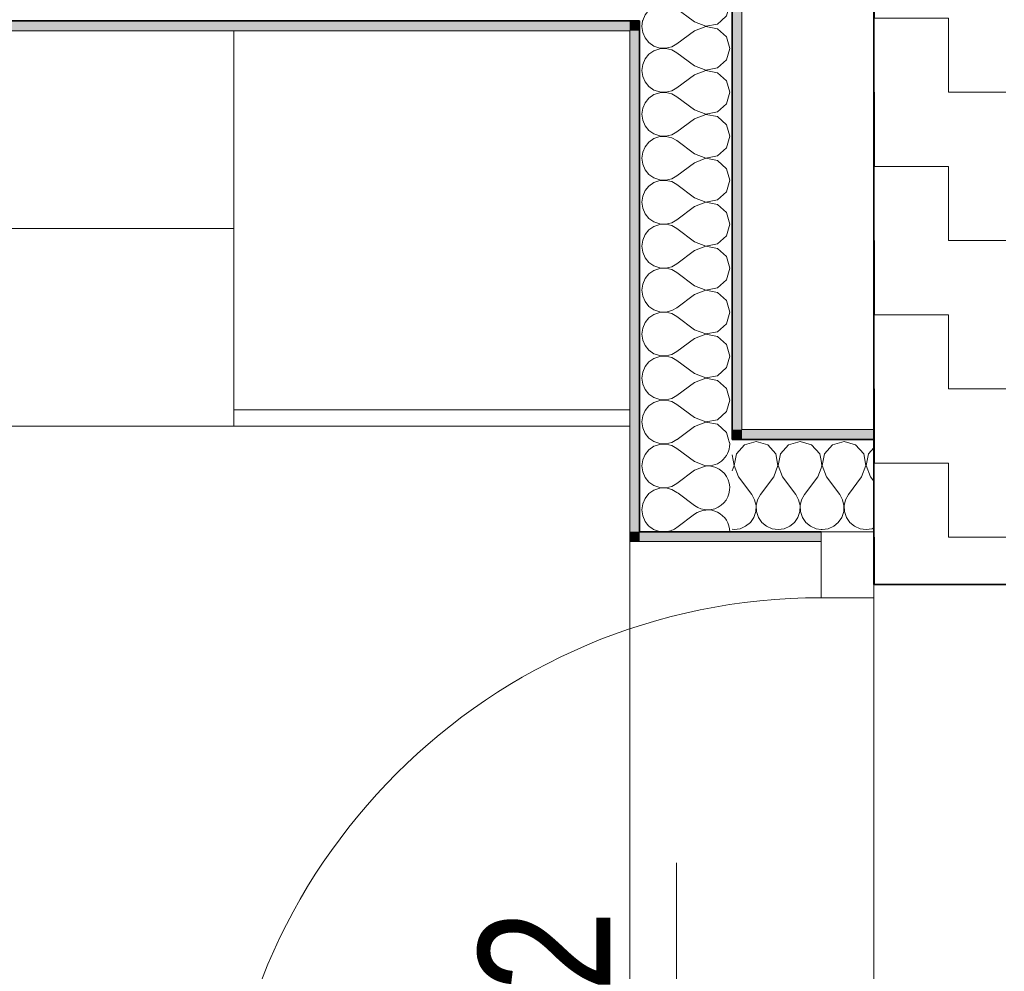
# Model space of a CAD drawing. Header units: metres. Extents: x -7.1 to 26.5, y -14.7 to 18.1.
# Tile 129 of 182: x 8.7 to 10.2, y 6.8 to 8.2. Entities that reach past the tile are written whole.
import ezdxf

# ---------------------------------------------------------------- set-up
doc = ezdxf.new("R2010")
doc.units = ezdxf.units.M
doc.header["$PDMODE"] = 65
doc.linetypes.add('AUSGEZOGEN', pattern=[0])
for name, color, linetype in [('XR$1$010 Aussenwände', 7, 'AUSGEZOGEN'), ('XR$1$010 Türen', 7, 'AUSGEZOGEN'), ('XR$1$015 Innenwände', 7, 'AUSGEZOGEN'), ('XR$1$015 Innenwände Schichttrennlinien', 7, 'AUSGEZOGEN'), ('XR$1$030 Bodenaufbauten', 7, 'AUSGEZOGEN'), ('XR$1$056 Lift', 7, 'AUSGEZOGEN'), ('XR$1$060 Möbel Einbau', 7, 'AUSGEZOGEN'), ('XR$1$065 Möbel Einrichtung', 7, 'AUSGEZOGEN'), ('XR$1$080 Raumdefinitionen Kontur', 7, 'AUSGEZOGEN'), ('XR$2$105 Bemassungen 100', 7, 'AUSGEZOGEN'), ('XR$3$010 Aussenwände Bauteilschraffuren', 7, 'AUSGEZOGEN'), ('XR$3$015 Innenwände Bauteilschraffuren', 7, 'AUSGEZOGEN'), ('XR$3$035 Decken', 7, 'AUSGEZOGEN')]:
    doc.layers.add(name, color=color, linetype=linetype)
doc.styles.add('ARIAL', font='arial.ttf')
doc.dimstyles.new('DIMSTYLE_7', dxfattribs={"dimtxt": 0.2, "dimasz": 0.3, "dimexe": 0, "dimexo": 0, "dimgap": 0.1, "dimtad": 2, "dimdec": 1, "dimlfac": 100, "dimrnd": 0.5, "dimzin": 4, "dimdsep": 46, "dimtxsty": 'ARIAL', "dimblk1": 'ALL_ML_STRICH', "dimblk2": 'ALL_ML_STRICH', "dimsah": 1, "dimcen": 0, "dimclrd": 7, "dimclre": 7, "dimclrt": 7, "dimadec": 0, "dimazin": 0, "dimtfac": 1, "dimtdec": 0, "dimtix": 1, "dimtmove": 2, "dimatfit": 3, "dimfxl": 0, "dimtvp": 1.2, "dimtzin": 0, "dimlwd": 0, "dimlwe": 18, "dimarcsym": 0})

# ---------------------------------------------------------------- blocks, each defined once
blk = doc.blocks.new('ALL_ML_STRICH')
at = {"color": 0, "linetype": 'ByBlock', "lineweight": -2}
for p, q in [((0, -0.5), (0, 0.5)), ((-0.3, -0.3), (0.3, 0.3)), ((-1, 0), (0.5, 0))]:
    blk.add_line(p, q, dxfattribs=at)
blk = doc.blocks.new('*D220')
at = {"layer": 'DEFPOINTS', "color": 7, "linetype": 'AUSGEZOGEN', "lineweight": 18, "transparency": 33554687}
for p in [(10.0363, 6.6514), (9.7126, 6.6314), (9.8573, 6.6314)]:
    blk.add_point(p, dxfattribs=at)
at = {"layer": 'XR$2$105 Bemassungen 100', "color": 7, "linetype": 'AUSGEZOGEN', "lineweight": -2, "transparency": 33554687}
for p, q in [((9.8726, 6.6514), (9.7126, 6.6514)), ((9.7126, 6.6314), (9.7126, 6.6514)), ((9.7126, 6.6314), (9.7126, 6.6314))]:
    blk.add_line(p, q, dxfattribs=at)
at = {"layer": 'XR$2$105 Bemassungen 100', "color": 7, "linetype": 'AUSGEZOGEN', "lineweight": 18, "transparency": 33554687, "xscale": 0.3, "yscale": 0.3, "zscale": 0.3}
for p, rotation in [((9.7126, 6.6314), 270), ((9.7126, 6.6514), 90)]:
    blk.add_blockref('ALL_ML_STRICH', p, dxfattribs=dict(at, rotation=rotation))
at = {"layer": 'XR$2$105 Bemassungen 100', "color": 7, "linetype": 'AUSGEZOGEN', "lineweight": 18, "transparency": 33554687, "insert": (9.5126, 6.7974), "char_height": 0.2, "width": 0.48, "attachment_point": 5, "rotation": 90, "style": 'ARIAL'}
blk.add_mtext('\\W0.80;\\A1;{\\A1;{2\\H0.132000;\\S^ ;}}', dxfattribs=at)
blk = doc.blocks.new('COMPLEXOBJECT_235')
at = {"layer": 'XR$3$015 Innenwände Bauteilschraffuren', "color": 8, "linetype": 'AUSGEZOGEN', "lineweight": 13, "transparency": 33554687}
for p, q in [((9.7401, 7.4733), (9.7152, 7.492)), ((9.7401, 7.46), (9.7134, 7.44))]:
    blk.add_line(p, q, dxfattribs=at)
for centre, start, end in [((9.7601, 7.5667), 264.2557, 5.7443), ((9.7601, 7.5), 233.1301, 96.3918), ((9.7601, 7.4333), 0.2928, 126.8699), ((9.6934, 7.4667), 220.7376, 264.2049), ((9.6934, 7.4667), 275.7951, 306.8699)]:
    blk.add_arc(centre, 0.0333, start, end, dxfattribs=at)
blk = doc.blocks.new('COMPLEXOBJECT_239')
at = {"layer": 'XR$3$015 Innenwände Bauteilschraffuren', "color": 8, "linetype": 'AUSGEZOGEN', "lineweight": 13, "transparency": 33554687}
for p, q in [((9.6737, 7.5735), (9.6785, 7.5702)), ((9.6785, 7.5702), (9.6872, 7.5672)), ((9.6872, 7.5672), (9.6964, 7.5668)), ((9.6964, 7.5668), (9.7054, 7.5689)), ((9.7054, 7.5689), (9.7134, 7.5733)), ((9.7137, 7.5735), (9.7134, 7.5733)), ((9.7927, 7.5694), (9.7915, 7.5735)), ((9.6709, 7.5579), (9.6651, 7.5509)), ((9.6785, 7.5631), (9.6709, 7.5579)), ((9.6872, 7.5661), (9.6785, 7.5631)), ((9.6964, 7.5665), (9.6872, 7.5661)), ((9.7054, 7.5645), (9.6964, 7.5665)), ((9.7134, 7.56), (9.7054, 7.5645)), ((9.7401, 7.54), (9.7134, 7.56)), ((9.6614, 7.5424), (9.6601, 7.5333)), ((9.6651, 7.5509), (9.6614, 7.5424)), ((9.7401, 7.54), (9.7568, 7.5336)), ((9.6601, 7.5333), (9.6614, 7.5242)), ((9.6614, 7.5242), (9.6651, 7.5158)), ((9.7401, 7.5267), (9.7134, 7.5067)), ((9.7561, 7.5328), (9.7401, 7.5267)), ((9.6651, 7.5158), (9.6709, 7.5087)), ((9.6709, 7.5087), (9.6785, 7.5035)), ((9.6785, 7.4965), (9.6709, 7.4913)), ((9.6785, 7.5035), (9.6872, 7.5006)), ((9.6872, 7.4994), (9.6785, 7.4965)), ((9.6872, 7.5006), (9.6964, 7.5001)), ((9.6964, 7.4999), (9.6872, 7.4994)), ((9.6964, 7.5001), (9.7054, 7.5022)), ((9.7054, 7.4978), (9.6964, 7.4999)), ((9.7054, 7.5022), (9.7134, 7.5067)), ((9.7134, 7.4933), (9.7054, 7.4978)), ((9.7152, 7.492), (9.7134, 7.4933)), ((9.6651, 7.4842), (9.6614, 7.4758)), ((9.6709, 7.4913), (9.6651, 7.4842)), ((9.6614, 7.4758), (9.6601, 7.4667)), ((9.6601, 7.4667), (9.6614, 7.4576)), ((9.6614, 7.4576), (9.6651, 7.4491)), ((9.6651, 7.4491), (9.6684, 7.4451))]:
    blk.add_line(p, q, dxfattribs=at)
blk = doc.blocks.new('COMPLEXOBJECT_240')
at = {"layer": 'XR$3$015 Innenwände Bauteilschraffuren', "color": 8, "linetype": 'AUSGEZOGEN', "lineweight": 13, "transparency": 33554687}
for p, q in [((9.6613, 8.2085), (9.6601, 8.2)), ((9.6601, 8.2), (9.6614, 8.1909)), ((9.7401, 8.2067), (9.7377, 8.2085)), ((9.7401, 8.2067), (9.7571, 8.2001)), ((9.7571, 8.1999), (9.7401, 8.1933)), ((9.7571, 8.2001), (9.775, 8.2035)), ((9.775, 8.1965), (9.7571, 8.1999)), ((9.775, 8.2035), (9.7805, 8.2085)), ((9.7885, 8.1842), (9.775, 8.1965)), ((9.6614, 8.1909), (9.6651, 8.1825)), ((9.6651, 8.1825), (9.6709, 8.1754)), ((9.7401, 8.1933), (9.7134, 8.1733)), ((9.7934, 8.1667), (9.7885, 8.1842)), ((9.6709, 8.1754), (9.6785, 8.1702)), ((9.6785, 8.1702), (9.6872, 8.1672)), ((9.6872, 8.1661), (9.6785, 8.1631)), ((9.6872, 8.1672), (9.6964, 8.1668)), ((9.6964, 8.1665), (9.6872, 8.1661)), ((9.6964, 8.1668), (9.7054, 8.1689)), ((9.7054, 8.1645), (9.6964, 8.1665)), ((9.7054, 8.1689), (9.7134, 8.1733)), ((9.7134, 8.16), (9.7054, 8.1645)), ((9.7885, 8.1491), (9.7934, 8.1667)), ((9.6651, 8.1509), (9.6614, 8.1424)), ((9.6709, 8.1579), (9.6651, 8.1509)), ((9.6785, 8.1631), (9.6709, 8.1579)), ((9.7401, 8.14), (9.7134, 8.16)), ((9.6614, 8.1424), (9.6601, 8.1333)), ((9.7401, 8.14), (9.7571, 8.1335)), ((9.7571, 8.1335), (9.775, 8.1369)), ((9.775, 8.1369), (9.7885, 8.1491)), ((9.6601, 8.1333), (9.6614, 8.1242)), ((9.6614, 8.1242), (9.6651, 8.1158)), ((9.7401, 8.1267), (9.7134, 8.1067)), ((9.7571, 8.1332), (9.7401, 8.1267)), ((9.775, 8.1298), (9.7571, 8.1332)), ((9.7885, 8.1175), (9.775, 8.1298)), ((9.6651, 8.1158), (9.6709, 8.1087)), ((9.6709, 8.1087), (9.6785, 8.1035)), ((9.7054, 8.1022), (9.7134, 8.1067)), ((9.7934, 8.1), (9.7885, 8.1175)), ((9.6709, 8.0913), (9.6651, 8.0842)), ((9.6785, 8.0965), (9.6709, 8.0913)), ((9.6785, 8.1035), (9.6872, 8.1006)), ((9.6872, 8.0994), (9.6785, 8.0965)), ((9.6872, 8.1006), (9.6964, 8.1001)), ((9.6964, 8.0999), (9.6872, 8.0994)), ((9.6964, 8.1001), (9.7054, 8.1022)), ((9.7054, 8.0978), (9.6964, 8.0999)), ((9.7134, 8.0933), (9.7054, 8.0978)), ((9.7401, 8.0733), (9.7134, 8.0933)), ((9.7885, 8.0825), (9.7934, 8.1)), ((9.6614, 8.0758), (9.6601, 8.0667)), ((9.6651, 8.0842), (9.6614, 8.0758)), ((9.775, 8.0702), (9.7885, 8.0825)), ((9.6601, 8.0667), (9.6614, 8.0576)), ((9.7401, 8.06), (9.7134, 8.04)), ((9.7401, 8.0733), (9.7571, 8.0668)), ((9.7571, 8.0665), (9.7401, 8.06)), ((9.7571, 8.0668), (9.775, 8.0702)), ((9.775, 8.0631), (9.7571, 8.0665)), ((9.7885, 8.0509), (9.775, 8.0631)), ((9.6614, 8.0576), (9.6651, 8.0491)), ((9.6651, 8.0491), (9.6709, 8.0421)), ((9.7934, 8.0333), (9.7885, 8.0509)), ((9.6709, 8.0421), (9.6785, 8.0369)), ((9.6785, 8.0298), (9.6709, 8.0246)), ((9.6785, 8.0369), (9.6872, 8.0339)), ((9.6872, 8.0328), (9.6785, 8.0298)), ((9.6872, 8.0339), (9.6964, 8.0335)), ((9.6964, 8.0332), (9.6872, 8.0328)), ((9.6964, 8.0335), (9.7054, 8.0355)), ((9.7054, 8.0311), (9.6964, 8.0332)), ((9.7054, 8.0355), (9.7134, 8.04)), ((9.7134, 8.0267), (9.7054, 8.0311)), ((9.7885, 8.0158), (9.7934, 8.0333)), ((9.6651, 8.0175), (9.6614, 8.0091)), ((9.6709, 8.0246), (9.6651, 8.0175)), ((9.7401, 8.0067), (9.7134, 8.0267)), ((9.775, 8.0035), (9.7885, 8.0158)), ((9.6614, 8.0091), (9.6601, 8)), ((9.6601, 8), (9.6614, 7.9909)), ((9.7401, 8.0067), (9.7571, 8.0001)), ((9.7571, 8.0001), (9.775, 8.0035)), ((9.6614, 7.9909), (9.6651, 7.9825)), ((9.7401, 7.9933), (9.7134, 7.9733)), ((9.7571, 7.9999), (9.7401, 7.9933)), ((9.775, 7.9965), (9.7571, 7.9999)), ((9.7885, 7.9842), (9.775, 7.9965)), ((9.6651, 7.9825), (9.6709, 7.9754)), ((9.6709, 7.9754), (9.6785, 7.9702)), ((9.6785, 7.9702), (9.6872, 7.9672)), ((9.7054, 7.9689), (9.7134, 7.9733)), ((9.7934, 7.9667), (9.7885, 7.9842)), ((9.6709, 7.9579), (9.6651, 7.9509)), ((9.6785, 7.9631), (9.6709, 7.9579)), ((9.6872, 7.9661), (9.6785, 7.9631)), ((9.6872, 7.9672), (9.6964, 7.9668)), ((9.6964, 7.9665), (9.6872, 7.9661)), ((9.6964, 7.9668), (9.7054, 7.9689)), ((9.7054, 7.9645), (9.6964, 7.9665)), ((9.7134, 7.96), (9.7054, 7.9645)), ((9.7401, 7.94), (9.7134, 7.96)), ((9.7885, 7.9491), (9.7934, 7.9667)), ((9.6614, 7.9424), (9.6601, 7.9333)), ((9.6651, 7.9509), (9.6614, 7.9424)), ((9.775, 7.9369), (9.7885, 7.9491)), ((9.6601, 7.9333), (9.6614, 7.9242)), ((9.7401, 7.9267), (9.7134, 7.9067)), ((9.7401, 7.94), (9.7571, 7.9335)), ((9.7571, 7.9332), (9.7401, 7.9267)), ((9.7571, 7.9335), (9.775, 7.9369)), ((9.775, 7.9298), (9.7571, 7.9332)), ((9.7885, 7.9175), (9.775, 7.9298)), ((9.6614, 7.9242), (9.6651, 7.9158)), ((9.6651, 7.9158), (9.6709, 7.9087)), ((9.7934, 7.9), (9.7885, 7.9175)), ((9.6709, 7.9087), (9.6785, 7.9035)), ((9.6785, 7.8965), (9.6709, 7.8913)), ((9.6785, 7.9035), (9.6872, 7.9006)), ((9.6872, 7.8994), (9.6785, 7.8965)), ((9.6872, 7.9006), (9.6964, 7.9001)), ((9.6964, 7.8999), (9.6872, 7.8994)), ((9.6964, 7.9001), (9.7054, 7.9022)), ((9.7054, 7.8978), (9.6964, 7.8999)), ((9.7054, 7.9022), (9.7134, 7.9067)), ((9.7134, 7.8933), (9.7054, 7.8978)), ((9.7885, 7.8825), (9.7934, 7.9)), ((9.6651, 7.8842), (9.6614, 7.8758)), ((9.6709, 7.8913), (9.6651, 7.8842)), ((9.7401, 7.8733), (9.7134, 7.8933)), ((9.775, 7.8702), (9.7885, 7.8825)), ((9.6614, 7.8758), (9.6601, 7.8667)), ((9.6601, 7.8667), (9.6614, 7.8576)), ((9.7401, 7.8733), (9.7571, 7.8668)), ((9.7571, 7.8665), (9.7401, 7.86)), ((9.7571, 7.8668), (9.775, 7.8702)), ((9.775, 7.8631), (9.7571, 7.8665)), ((9.6614, 7.8576), (9.6651, 7.8491)), ((9.7401, 7.86), (9.7134, 7.84)), ((9.7885, 7.8509), (9.775, 7.8631)), ((9.7934, 7.8333), (9.7885, 7.8509)), ((9.6651, 7.8491), (9.6709, 7.8421)), ((9.6709, 7.8421), (9.6785, 7.8369)), ((9.6785, 7.8369), (9.6872, 7.8339)), ((9.7054, 7.8355), (9.7134, 7.84)), ((9.6709, 7.8246), (9.6651, 7.8175)), ((9.6785, 7.8298), (9.6709, 7.8246)), ((9.6872, 7.8328), (9.6785, 7.8298)), ((9.6872, 7.8339), (9.6964, 7.8335)), ((9.6964, 7.8332), (9.6872, 7.8328)), ((9.6964, 7.8335), (9.7054, 7.8355)), ((9.7054, 7.8311), (9.6964, 7.8332)), ((9.7134, 7.8267), (9.7054, 7.8311)), ((9.7401, 7.8067), (9.7134, 7.8267)), ((9.7885, 7.8158), (9.7934, 7.8333)), ((9.6614, 7.8091), (9.6601, 7.8)), ((9.6651, 7.8175), (9.6614, 7.8091)), ((9.7401, 7.8067), (9.7571, 7.8001)), ((9.775, 7.8035), (9.7885, 7.8158)), ((9.6601, 7.8), (9.6614, 7.7909)), ((9.7401, 7.7933), (9.7134, 7.7733)), ((9.7571, 7.7999), (9.7401, 7.7933)), ((9.7571, 7.8001), (9.775, 7.8035)), ((9.775, 7.7965), (9.7571, 7.7999)), ((9.7885, 7.7842), (9.775, 7.7965)), ((9.6614, 7.7909), (9.6651, 7.7825)), ((9.6651, 7.7825), (9.6709, 7.7754)), ((9.7934, 7.7667), (9.7885, 7.7842)), ((9.6709, 7.7754), (9.6785, 7.7702)), ((9.6785, 7.7631), (9.6709, 7.7579)), ((9.6785, 7.7702), (9.6872, 7.7672)), ((9.6872, 7.7661), (9.6785, 7.7631)), ((9.6872, 7.7672), (9.6964, 7.7668)), ((9.6964, 7.7665), (9.6872, 7.7661)), ((9.6964, 7.7668), (9.7054, 7.7689)), ((9.7054, 7.7645), (9.6964, 7.7665)), ((9.7054, 7.7689), (9.7134, 7.7733)), ((9.7134, 7.76), (9.7054, 7.7645)), ((9.7885, 7.7491), (9.7934, 7.7667)), ((9.6651, 7.7509), (9.6614, 7.7424)), ((9.6709, 7.7579), (9.6651, 7.7509)), ((9.7401, 7.74), (9.7134, 7.76)), ((9.775, 7.7369), (9.7885, 7.7491)), ((9.6614, 7.7424), (9.6601, 7.7333)), ((9.6601, 7.7333), (9.6614, 7.7242)), ((9.7401, 7.74), (9.7571, 7.7335)), ((9.7571, 7.7332), (9.7401, 7.7267)), ((9.7571, 7.7335), (9.775, 7.7369)), ((9.775, 7.7298), (9.7571, 7.7332)), ((9.6614, 7.7242), (9.6651, 7.7158)), ((9.7401, 7.7267), (9.7134, 7.7067)), ((9.7885, 7.7175), (9.775, 7.7298)), ((9.7934, 7.7), (9.7885, 7.7175)), ((9.6651, 7.7158), (9.6709, 7.7087)), ((9.6709, 7.7087), (9.6785, 7.7035)), ((9.6785, 7.7035), (9.6872, 7.7006)), ((9.6964, 7.7001), (9.7054, 7.7022)), ((9.7054, 7.7022), (9.7134, 7.7067)), ((9.6709, 7.6913), (9.6651, 7.6842)), ((9.6785, 7.6965), (9.6709, 7.6913)), ((9.6872, 7.6994), (9.6785, 7.6965)), ((9.6872, 7.7006), (9.6964, 7.7001)), ((9.6964, 7.6999), (9.6872, 7.6994)), ((9.7054, 7.6978), (9.6964, 7.6999)), ((9.7134, 7.6933), (9.7054, 7.6978)), ((9.7401, 7.6733), (9.7134, 7.6933)), ((9.7885, 7.6825), (9.7934, 7.7)), ((9.6614, 7.6758), (9.6601, 7.6667)), ((9.6651, 7.6842), (9.6614, 7.6758)), ((9.7401, 7.6733), (9.7571, 7.6668)), ((9.775, 7.6702), (9.7885, 7.6825)), ((9.6601, 7.6667), (9.6614, 7.6576)), ((9.6614, 7.6576), (9.6651, 7.6491)), ((9.7401, 7.66), (9.7134, 7.64)), ((9.7571, 7.6665), (9.7401, 7.66)), ((9.7571, 7.6668), (9.775, 7.6702)), ((9.775, 7.6631), (9.7571, 7.6665)), ((9.7885, 7.6509), (9.775, 7.6631)), ((9.6651, 7.6491), (9.6709, 7.6421)), ((9.6709, 7.6421), (9.6785, 7.6369)), ((9.7934, 7.6333), (9.7885, 7.6509)), ((9.6785, 7.6298), (9.6709, 7.6246)), ((9.6785, 7.6369), (9.6872, 7.6339)), ((9.6872, 7.6328), (9.6785, 7.6298)), ((9.6872, 7.6339), (9.6964, 7.6335)), ((9.6964, 7.6332), (9.6872, 7.6328)), ((9.6964, 7.6335), (9.7054, 7.6355)), ((9.7054, 7.6311), (9.6964, 7.6332)), ((9.7054, 7.6355), (9.7134, 7.64)), ((9.7134, 7.6267), (9.7054, 7.6311)), ((9.7885, 7.6158), (9.7934, 7.6333)), ((9.6651, 7.6175), (9.6614, 7.6091)), ((9.6709, 7.6246), (9.6651, 7.6175)), ((9.7401, 7.6067), (9.7134, 7.6267)), ((9.775, 7.6035), (9.7885, 7.6158)), ((9.6614, 7.6091), (9.6601, 7.6)), ((9.6601, 7.6), (9.6614, 7.5909)), ((9.7401, 7.6067), (9.7571, 7.6001)), ((9.7571, 7.5999), (9.7401, 7.5933)), ((9.7571, 7.6001), (9.775, 7.6035)), ((9.775, 7.5965), (9.7571, 7.5999)), ((9.6614, 7.5909), (9.6651, 7.5825)), ((9.6651, 7.5825), (9.6709, 7.5754)), ((9.7401, 7.5933), (9.7137, 7.5735)), ((9.7885, 7.5842), (9.775, 7.5965)), ((9.7915, 7.5735), (9.7885, 7.5842)), ((9.6709, 7.5754), (9.6737, 7.5735))]:
    blk.add_line(p, q, dxfattribs=at)
blk = doc.blocks.new('COMPLEXOBJECT_241')
at = {"layer": 'XR$3$015 Innenwände Bauteilschraffuren', "color": 8, "linetype": 'AUSGEZOGEN', "lineweight": 13, "transparency": 33554687}
for p, q in [((9.664, 8.3485), (9.6614, 8.3424)), ((9.7401, 8.34), (9.7288, 8.3485)), ((9.775, 8.3369), (9.7878, 8.3485)), ((9.6614, 8.3424), (9.6601, 8.3333)), ((9.6601, 8.3333), (9.6614, 8.3242)), ((9.7401, 8.34), (9.7571, 8.3335)), ((9.7571, 8.3332), (9.7401, 8.3267)), ((9.7571, 8.3335), (9.775, 8.3369)), ((9.775, 8.3298), (9.7571, 8.3332)), ((9.7885, 8.3175), (9.775, 8.3298)), ((9.6614, 8.3242), (9.6651, 8.3158)), ((9.6651, 8.3158), (9.6709, 8.3087)), ((9.7401, 8.3267), (9.7134, 8.3067)), ((9.7934, 8.3), (9.7885, 8.3175)), ((9.6709, 8.3087), (9.6785, 8.3035)), ((9.6785, 8.3035), (9.6872, 8.3006)), ((9.6872, 8.2994), (9.6785, 8.2965)), ((9.6872, 8.3006), (9.6964, 8.3001)), ((9.6964, 8.2999), (9.6872, 8.2994)), ((9.6964, 8.3001), (9.7054, 8.3022)), ((9.7054, 8.2978), (9.6964, 8.2999)), ((9.7054, 8.3022), (9.7134, 8.3067)), ((9.7885, 8.2825), (9.7934, 8.3)), ((9.6651, 8.2842), (9.6614, 8.2758)), ((9.6709, 8.2913), (9.6651, 8.2842)), ((9.6785, 8.2965), (9.6709, 8.2913)), ((9.7134, 8.2933), (9.7054, 8.2978)), ((9.7401, 8.2733), (9.7134, 8.2933)), ((9.6614, 8.2758), (9.6601, 8.2667)), ((9.7401, 8.2733), (9.7571, 8.2668)), ((9.7571, 8.2668), (9.775, 8.2702)), ((9.775, 8.2702), (9.7885, 8.2825)), ((9.6601, 8.2667), (9.6614, 8.2576)), ((9.6614, 8.2576), (9.6651, 8.2491)), ((9.7401, 8.26), (9.7134, 8.24)), ((9.7571, 8.2665), (9.7401, 8.26)), ((9.775, 8.2631), (9.7571, 8.2665)), ((9.7885, 8.2509), (9.775, 8.2631)), ((9.6651, 8.2491), (9.6709, 8.2421)), ((9.6709, 8.2421), (9.6785, 8.2369)), ((9.7054, 8.2355), (9.7134, 8.24)), ((9.7934, 8.2333), (9.7885, 8.2509)), ((9.6709, 8.2246), (9.6651, 8.2175)), ((9.6785, 8.2298), (9.6709, 8.2246)), ((9.6785, 8.2369), (9.6872, 8.2339)), ((9.6872, 8.2328), (9.6785, 8.2298)), ((9.6872, 8.2339), (9.6964, 8.2335)), ((9.6964, 8.2332), (9.6872, 8.2328)), ((9.6964, 8.2335), (9.7054, 8.2355)), ((9.7054, 8.2311), (9.6964, 8.2332)), ((9.7134, 8.2267), (9.7054, 8.2311)), ((9.7377, 8.2085), (9.7134, 8.2267)), ((9.7885, 8.2158), (9.7934, 8.2333)), ((9.6614, 8.2091), (9.6613, 8.2085)), ((9.6651, 8.2175), (9.6614, 8.2091)), ((9.7805, 8.2085), (9.7885, 8.2158))]:
    blk.add_line(p, q, dxfattribs=at)
blk = doc.blocks.new('COMPLEXOBJECT_252')
at = {"layer": 'XR$3$015 Innenwände Bauteilschraffuren', "color": 8, "linetype": 'AUSGEZOGEN', "lineweight": 13, "transparency": 33554687}
for p, q in [((9.8333, 7.5702), (9.8158, 7.5652)), ((9.8509, 7.5652), (9.8333, 7.5702)), ((9.9, 7.5702), (9.8825, 7.5652)), ((9.9175, 7.5652), (9.9, 7.5702)), ((9.8158, 7.5652), (9.8035, 7.5517)), ((9.8631, 7.5517), (9.8509, 7.5652)), ((9.8825, 7.5652), (9.8702, 7.5517)), ((9.9298, 7.5517), (9.9175, 7.5652)), ((9.7999, 7.5338), (9.7968, 7.5502)), ((9.8035, 7.5517), (9.8001, 7.5338)), ((9.8665, 7.5338), (9.8631, 7.5517)), ((9.8702, 7.5517), (9.8668, 7.5338)), ((9.9318, 7.5414), (9.9298, 7.5517)), ((9.7968, 7.5258), (9.7999, 7.5338)), ((9.8001, 7.5338), (9.8067, 7.5168)), ((9.86, 7.5168), (9.8665, 7.5338)), ((9.8668, 7.5338), (9.8733, 7.5168)), ((9.9267, 7.5168), (9.9318, 7.5301)), ((9.8067, 7.5168), (9.8267, 7.4902)), ((9.86, 7.5168), (9.84, 7.4902)), ((9.8733, 7.5168), (9.8933, 7.4902)), ((9.9267, 7.5168), (9.9067, 7.4902)), ((9.8311, 7.4821), (9.8267, 7.4902)), ((9.8332, 7.4732), (9.8311, 7.4821)), ((9.8355, 7.4821), (9.8335, 7.4732)), ((9.84, 7.4902), (9.8355, 7.4821)), ((9.8978, 7.4821), (9.8933, 7.4902)), ((9.8999, 7.4732), (9.8978, 7.4821)), ((9.9022, 7.4821), (9.9001, 7.4732)), ((9.9067, 7.4902), (9.9022, 7.4821)), ((9.8298, 7.4553), (9.8328, 7.464)), ((9.8328, 7.464), (9.8332, 7.4732)), ((9.8335, 7.4732), (9.8339, 7.464)), ((9.8339, 7.464), (9.8369, 7.4553)), ((9.8965, 7.4553), (9.8994, 7.464)), ((9.8994, 7.464), (9.8999, 7.4732)), ((9.9001, 7.4732), (9.9006, 7.464)), ((9.9006, 7.464), (9.9035, 7.4553)), ((9.8246, 7.4477), (9.8298, 7.4553)), ((9.8369, 7.4553), (9.8421, 7.4477)), ((9.8913, 7.4477), (9.8965, 7.4553)), ((9.9035, 7.4553), (9.9087, 7.4477)), ((9.7968, 7.4373), (9.8, 7.4368)), ((9.8, 7.4368), (9.8091, 7.4381)), ((9.8091, 7.4381), (9.8175, 7.4418)), ((9.8175, 7.4418), (9.8246, 7.4477)), ((9.8421, 7.4477), (9.8491, 7.4418)), ((9.8491, 7.4418), (9.8576, 7.4381)), ((9.8576, 7.4381), (9.8667, 7.4368)), ((9.8667, 7.4368), (9.8758, 7.4381)), ((9.8758, 7.4381), (9.8842, 7.4418)), ((9.8842, 7.4418), (9.8913, 7.4477)), ((9.9087, 7.4477), (9.9158, 7.4418)), ((9.9158, 7.4418), (9.9242, 7.4381)), ((9.9242, 7.4381), (9.9318, 7.4371))]:
    blk.add_line(p, q, dxfattribs=at)
blk = doc.blocks.new('COMPLEXOBJECT_253')
at = {"layer": 'XR$3$015 Innenwände Bauteilschraffuren', "color": 8, "linetype": 'AUSGEZOGEN', "lineweight": 13, "transparency": 33554687}
for p, q in [((9.9667, 7.5702), (9.9491, 7.5652)), ((9.9842, 7.5652), (9.9667, 7.5702)), ((9.9491, 7.5652), (9.9369, 7.5517)), ((9.9965, 7.5517), (9.9842, 7.5652)), ((10.0118, 7.5608), (10.0035, 7.5517)), ((9.9332, 7.5338), (9.9318, 7.5414)), ((9.9369, 7.5517), (9.9335, 7.5338)), ((9.9999, 7.5338), (9.9965, 7.5517)), ((10.0035, 7.5517), (10.0001, 7.5338)), ((9.9318, 7.5301), (9.9332, 7.5338)), ((9.9335, 7.5338), (9.94, 7.5168)), ((9.9933, 7.5168), (9.9999, 7.5338)), ((10.0001, 7.5338), (10.0067, 7.5168)), ((9.94, 7.5168), (9.96, 7.4902)), ((9.9933, 7.5168), (9.9733, 7.4902)), ((10.0067, 7.5168), (10.0118, 7.51)), ((9.9645, 7.4821), (9.96, 7.4902)), ((9.9665, 7.4732), (9.9645, 7.4821)), ((9.9689, 7.4821), (9.9668, 7.4732)), ((9.9733, 7.4902), (9.9689, 7.4821)), ((9.9631, 7.4553), (9.9661, 7.464)), ((9.9661, 7.464), (9.9665, 7.4732)), ((9.9668, 7.4732), (9.9672, 7.464)), ((9.9672, 7.464), (9.9702, 7.4553)), ((9.9579, 7.4477), (9.9631, 7.4553)), ((9.9702, 7.4553), (9.9754, 7.4477)), ((9.9318, 7.4371), (9.9333, 7.4368)), ((9.9333, 7.4368), (9.9424, 7.4381)), ((9.9424, 7.4381), (9.9509, 7.4418)), ((9.9509, 7.4418), (9.9579, 7.4477)), ((9.9754, 7.4477), (9.9825, 7.4418)), ((9.9825, 7.4418), (9.9909, 7.4381)), ((9.9909, 7.4381), (10, 7.4368)), ((10, 7.4368), (10.0091, 7.4381)), ((10.0091, 7.4381), (10.0118, 7.4393))]:
    blk.add_line(p, q, dxfattribs=at)

msp = doc.modelspace()

# ---------------------------------------------------------------- hatches: boundary and pattern name
at = {"layer": 'XR$3$010 Aussenwände Bauteilschraffuren', "linetype": 'AUSGEZOGEN', "lineweight": 13, "transparency": 33554687}
h = msp.add_hatch(dxfattribs=at)
h.set_pattern_fill('MUSTER', scale=0.1125, style=0, pattern_type=2)
h.set_pattern_definition([(0, (0.225, 0.225), (0.1125, 0.1125), [0.1125, -0.1125]), (90, (0.225, 0.225), (-0.1125, 0.1125), [0.1125, -0.1125])])
h.paths.add_polyline_path([(10.0118, 11.8885), (10.0118, 10.7335), (10.0118, 10.7335), (10.0118, 7.3535), (10.2118, 7.3535), (10.2118, 10.7335), (10.2118, 10.7335), (10.2118, 11.6885), (11.8418, 11.6885), (11.8418, 11.8885), (10.2118, 11.8885), (10.2118, 11.8885)], flags=0)
at = {"layer": 'XR$3$015 Innenwände Bauteilschraffuren', "linetype": 'AUSGEZOGEN', "lineweight": 13, "true_color": 0x202020, "transparency": 33554687}
for points in [[(9.8118, 7.5885), (9.8118, 10.7335), (9.7968, 10.7335), (9.7968, 7.5885)], [(9.6418, 8.2085), (8.0418, 8.2085), (8.0418, 8.1935), (9.6418, 8.1935)], [(9.6418, 8.2085), (9.6418, 8.1935), (9.6568, 8.1935), (9.6568, 8.2085)], [(9.6418, 8.1935), (9.6418, 7.4335), (9.6568, 7.4335), (9.6568, 8.1935)], [(9.8118, 7.5885), (9.7968, 7.5735), (9.8118, 7.5735)], [(9.8118, 7.5885), (9.7968, 7.5885), (9.7968, 7.5735)], [(9.8118, 7.5735), (9.9318, 7.5735), (9.9318, 7.5885), (9.8118, 7.5885)], [(10.0118, 7.5885), (9.9318, 7.5885), (9.9318, 7.5735), (10.0118, 7.5735)], [(9.6568, 7.4335), (9.6418, 7.4185), (9.6568, 7.4185)], [(9.6568, 7.4335), (9.6418, 7.4335), (9.6418, 7.4185)], [(9.6568, 7.4185), (9.9318, 7.4185), (9.9318, 7.4335), (9.6568, 7.4335)]]:
    msp.add_hatch(color=250, dxfattribs=at).paths.add_polyline_path(points)

# ---------------------------------------------------------------- linework, layer by layer
at = {"layer": 'XR$1$010 Aussenwände', "color": 7, "linetype": 'AUSGEZOGEN', "lineweight": 35, "transparency": 33554687}
for p, q in [((10.0118, 10.7335), (10.0118, 7.3535)), ((10.0118, 7.3535), (10.0118, 7.4335)), ((10.2118, 7.3535), (10.0118, 7.3535))]:
    msp.add_line(p, q, dxfattribs=at)
at = {"layer": 'XR$1$010 Türen', "color": 7, "linetype": 'AUSGEZOGEN', "lineweight": 13, "transparency": 33554687}
for p, q in [((9.9318, 7.3335), (9.9318, 7.4335)), ((9.9318, 7.4335), (10.0118, 7.4335)), ((10.0118, 7.4335), (10.0118, 7.3335)), ((10.0118, 7.3535), (10.0118, 7.4335)), ((10.0118, 7.3535), (10.0118, 7.4335)), ((10.2118, 7.3535), (10.0118, 7.3535)), ((10.0118, 7.3335), (9.9318, 7.3335))]:
    msp.add_line(p, q, dxfattribs=at)
msp.add_arc((9.9318, 6.4235), 0.91, 90, 180, dxfattribs=at)
at = {"layer": 'XR$1$015 Innenwände', "color": 7, "linetype": 'AUSGEZOGEN', "lineweight": 18, "transparency": 33554687}
for p, q in [((9.8118, 7.5885), (9.8118, 10.7335)), ((8.0418, 8.1935), (9.6418, 8.1935)), ((9.6418, 8.1935), (9.6418, 7.4185)), ((9.9318, 7.5885), (9.8118, 7.5885)), ((10.0118, 7.5885), (9.9318, 7.5885)), ((10.0118, 7.5885), (10.0118, 7.5735)), ((9.9318, 7.4335), (9.9318, 7.4185)), ((9.9318, 7.4335), (10.0118, 7.4335)), ((9.6418, 7.4185), (9.6568, 7.4185)), ((9.6568, 7.4185), (9.9318, 7.4185))]:
    msp.add_line(p, q, dxfattribs=at)
at = {"layer": 'XR$1$015 Innenwände', "color": 7, "linetype": 'AUSGEZOGEN', "lineweight": 35, "transparency": 33554687}
msp.add_line((10.0118, 7.5735), (10.0118, 7.4335), dxfattribs=at)
at = {"layer": 'XR$1$015 Innenwände Schichttrennlinien', "color": 7, "linetype": 'AUSGEZOGEN', "lineweight": 35, "transparency": 33554687}
for p, q in [((9.7968, 8.2085), (9.7968, 8.3485)), ((8.0418, 8.2085), (9.6418, 8.2085)), ((9.6418, 8.2085), (9.6568, 8.2085)), ((9.6418, 8.2085), (9.6568, 8.2085)), ((9.6568, 8.1935), (9.6568, 8.2085)), ((9.7968, 7.5735), (9.7968, 8.2085)), ((9.6568, 7.4335), (9.6568, 8.1935)), ((9.7968, 7.5735), (9.8118, 7.5735)), ((9.7968, 7.5735), (9.8118, 7.5735)), ((9.9318, 7.5735), (9.8118, 7.5735)), ((10.0118, 7.5735), (9.9318, 7.5735)), ((9.6568, 7.4335), (9.7968, 7.4335)), ((9.6568, 7.4335), (9.7968, 7.4335)), ((9.9318, 7.4335), (9.7968, 7.4335))]:
    msp.add_line(p, q, dxfattribs=at)
at = {"layer": 'XR$1$030 Bodenaufbauten', "color": 254, "linetype": 'AUSGEZOGEN', "lineweight": 13, "transparency": 33554687}
msp.add_lwpolyline([(2.2618, -3.7865), (22.6418, -3.7865), (22.6418, 10.7535), (14.8918, 10.7535), (14.8918, 6.0735), (10.0118, 6.0735), (10.0118, 8.0099), (10.0118, 10.7535), (2.2618, 10.7535), (2.2618, -3.7865)], close=True, dxfattribs=at)
at = {"layer": 'XR$1$056 Lift', "color": 7, "linetype": 'AUSGEZOGEN', "lineweight": 18, "transparency": 33554687}
msp.add_line((10.0118, 7.3135), (10.0118, 6.3735), dxfattribs=at)
at = {"layer": 'XR$1$060 Möbel Einbau', "color": 8, "linetype": 'AUSGEZOGEN', "lineweight": 13, "transparency": 33554687}
msp.add_line((9.0418, 7.8935), (8.1418, 7.8935), dxfattribs=at)
at = {"layer": 'XR$1$065 Möbel Einrichtung', "color": 8, "linetype": 'AUSGEZOGEN', "lineweight": 13, "transparency": 33554687}
msp.add_line((9.0418, 7.6185), (9.6418, 7.6185), dxfattribs=at)
for points in [[(9.0418, 8.1935), (8.1418, 8.1935), (8.1418, 7.5935), (9.0418, 7.5935), (9.0418, 8.1935)], [(9.0418, 7.5935), (9.6418, 7.5935), (9.6418, 8.1935), (9.0418, 8.1935), (9.0418, 7.5935)]]:
    msp.add_lwpolyline(points, close=True, dxfattribs=at)
at = {"layer": 'XR$1$080 Raumdefinitionen Kontur', "color": 8, "linetype": 'AUSGEZOGEN', "lineweight": 13, "transparency": 33554687}
msp.add_lwpolyline([(9.6418, 8.1935), (6.2718, 8.1935), (6.2718, 3.5835), (7.3918, 3.5835), (7.3918, 5.8735), (7.3918, 6.2385), (9.6418, 6.2385), (9.6418, 8.1935)], close=True, dxfattribs=at)
at = {"layer": 'XR$3$035 Decken', "color": 7, "linetype": 'AUSGEZOGEN', "lineweight": 18, "transparency": 33554687}
msp.add_lwpolyline([(10.0118, 11.0035), (1.9918, 11.0535), (1.9918, -3.9165), (1.9918, -6.6565), (22.9418, -6.6565), (22.9418, 11.0535), (14.8918, 11.0535), (14.8918, 6.2735), (13.4518, 6.2735), (11.4518, 6.2735), (10.0118, 6.2735), (10.0118, 11.0035)], close=True, dxfattribs=at)

# ---------------------------------------------------------------- block references
at = {"layer": 'XR$3$015 Innenwände Bauteilschraffuren', "color": 8, "linetype": 'AUSGEZOGEN', "lineweight": 13, "transparency": 33554687}
for name in ['COMPLEXOBJECT_241', 'COMPLEXOBJECT_240', 'COMPLEXOBJECT_239', 'COMPLEXOBJECT_235', 'COMPLEXOBJECT_252', 'COMPLEXOBJECT_253']:
    msp.add_blockref(name, (0, 0), dxfattribs=at)

# ---------------------------------------------------------------- dimensions: what is measured, and where the dimension line sits
at = {"layer": 'XR$2$105 Bemassungen 100', "color": 7, "linetype": 'AUSGEZOGEN', "lineweight": 18, "transparency": 33554687}
dim = msp.add_linear_dim(base=(9.7126, 6.6514), p1=(9.7126, 6.6314), p2=(9.8726, 6.6514), angle=90, dimstyle='DIMSTYLE_7', override={"dimpost": '<>', "dimclrd": 7, "dimclre": 7, "dimclrt": 7, "dimlwd": 0, "dimlwe": 18}, dxfattribs=at)
dim.commit()
dim.dimension.update_dxf_attribs({"geometry": '*D220', "text_midpoint": (9.5126, 6.7974), "dimtype": 160})

doc.saveas('drawing.dxf')
